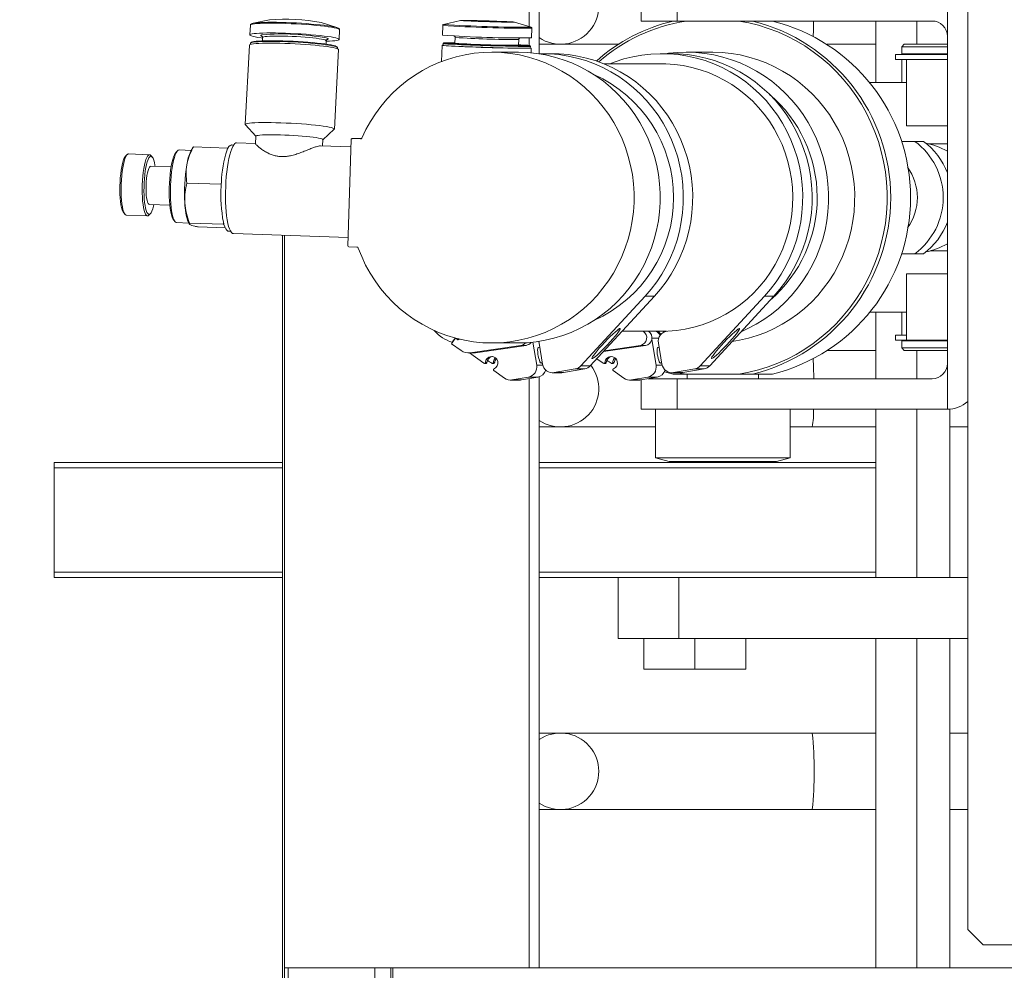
# Model space of a CAD drawing. Header units: millimetres. Extents: x 50 to 2915, y 50 to 2050.
# Tile 10 of 48: x 343 to 536, y 1425 to 1611. Entities that reach past the tile are written whole.
import ezdxf

# ---------------------------------------------------------------- set-up
doc = ezdxf.new("R2010")
doc.units = ezdxf.units.MM
doc.header["$LTSCALE"] = 10
doc.layers.add('DIM', color=7, linetype='Continuous')
doc.styles.add('SLDTEXTSTYLE1', font='TXT', dxfattribs={"width": 0.605})
doc.dimstyles.new('SLDDIMSTYLE0', dxfattribs={"dimtxt": 25, "dimasz": 25, "dimexe": 0, "dimexo": 0.0625, "dimgap": 6.25, "dimtad": 1, "dimrnd": 1e-09, "dimzin": 12, "dimdsep": 46, "dimtxsty": 'SLDTEXTSTYLE1', "dimsah": 1, "dimcen": 0.09, "dimadec": 0, "dimazin": 3, "dimtfac": 1, "dimtofl": 0, "dimtmove": 0, "dimatfit": 3, "dimfxl": 1, "dimfrac": 2, "dimtolj": 1, "dimtzin": 12, "dimarcsym": 0})

# ---------------------------------------------------------------- blocks, each defined once
blk = doc.blocks.new('_D_3')
at = {"layer": 'DIM'}
for p, q in [((404.79, 1854.42), (269.17, 1854.42)), ((279.17, 1854.42), (279.17, 1298.42)), ((404.79, 1298.42), (269.17, 1298.42))]:
    blk.add_line(p, q, dxfattribs=at)
for points in [[(279.17, 1854.42), (275.33, 1829.42), (283.02, 1829.42)], [(279.17, 1298.42), (283.02, 1323.42), (275.33, 1323.42)]]:
    blk.add_solid(points, dxfattribs=at)
at = {"layer": 'DIM', "insert": (246.94, 1546.82), "char_height": 25, "attachment_point": 1, "rotation": 90, "style": 'SLDTEXTSTYLE1'}
blk.add_mtext('556', dxfattribs=at)

msp = doc.modelspace()

# ---------------------------------------------------------------- linework, layer by layer
at = {"color": 7, "linetype": 'Continuous', "lineweight": 15}
for p, q in [((442.771, 1609.883), (442.771, 1727.421)), ((444.69, 1727.421), (444.69, 1604.562)), ((528.695, 1432.921), (528.695, 1718.921)), ((464.695, 1616.971), (464.695, 1610.971)), ((471.744, 1610.971), (471.744, 1616.971)), ((524.695, 1616.971), (524.695, 1607.971)), ((391.859, 1611.176), (388.67, 1610.535)), ((388.112, 1610.167), (388.014, 1608.253)), ((405.072, 1609.696), (401.965, 1610.659)), ((405.491, 1607.359), (405.589, 1609.272)), ((425.797, 1610.118), (425.737, 1608.197)), ((429.288, 1611.091), (425.965, 1610.313)), ((443.134, 1609.774), (439.866, 1610.759)), ((443.145, 1609.769), (443.134, 1609.774)), ((443.228, 1607.648), (443.289, 1609.569)), ((471.744, 1610.971), (464.695, 1610.971)), ((521.695, 1610.971), (471.744, 1610.971)), ((510.695, 1610.971), (510.695, 1598.921)), ((518.695, 1610.971), (518.695, 1606.421)), ((390.346, 1608), (390.289, 1608.022)), ((390.492, 1607.752), (390.457, 1607.079)), ((403.252, 1607.377), (403.162, 1607.349)), ((428.224, 1607.744), (428.189, 1606.619)), ((440.683, 1606.227), (440.718, 1607.352)), ((442.771, 1606.178), (442.771, 1607.621)), ((524.695, 1543.871), (524.695, 1607.971)), ((387.912, 1606.262), (387.116, 1590.692)), ((388.13, 1606.609), (388.12, 1606.4)), ((388.308, 1606.794), (388.16, 1606.662)), ((402.941, 1606.44), (402.976, 1607.113)), ((404.593, 1589.798), (405.389, 1605.368)), ((405.184, 1605.791), (405.05, 1605.938)), ((405.197, 1605.526), (405.208, 1605.735)), ((425.674, 1606.198), (425.575, 1603.038)), ((425.886, 1606.55), (425.874, 1606.192)), ((426.032, 1606.689), (425.887, 1606.552)), ((442.976, 1606.016), (442.839, 1606.161)), ((442.966, 1605.655), (442.977, 1606.014)), ((443.137, 1604.746), (443.166, 1605.649)), ((445.401, 1606.421), (445.444, 1606.421)), ((445.444, 1606.421), (448.89, 1606.421)), ((448.89, 1606.421), (460.249, 1606.421)), ((501.14, 1606.421), (510.695, 1606.421)), ((516.261, 1606.421), (515.761, 1605.921)), ((515.761, 1605.921), (515.761, 1604.521)), ((524.695, 1605.921), (515.761, 1605.921)), ((524.695, 1606.421), (516.261, 1606.421)), ((440.533, 1604.871), (435.416, 1604.871)), ((447.202, 1604.571), (445.36, 1604.571)), ((470.597, 1604.571), (468.755, 1604.571)), ((478.648, 1604.871), (473.53, 1604.871)), ((514.511, 1604.421), (514.511, 1603.421)), ((524.695, 1604.421), (514.511, 1604.421)), ((516.695, 1603.421), (514.511, 1603.421)), ((524.695, 1604.521), (515.761, 1604.521)), ((515.761, 1603.421), (515.761, 1598.921)), ((524.695, 1603.421), (516.695, 1603.421)), ((516.695, 1603.421), (516.695, 1590.421)), ((516.861, 1604.521), (516.861, 1604.421)), ((468.755, 1602.571), (457.412, 1602.571)), ((516.695, 1598.921), (509.477, 1598.921)), ((387.141, 1590.635), (389.188, 1588.382)), ((516.695, 1590.421), (524.695, 1590.421)), ((389.189, 1588.402), (389.114, 1586.931)), ((402.296, 1587.711), (404.562, 1589.744)), ((376.892, 1586.248), (376.455, 1585.483)), ((376.936, 1586.302), (376.899, 1586.246)), ((376.936, 1586.302), (383.618, 1586.072)), ((383.556, 1585.723), (383.618, 1586.072)), ((383.618, 1586.072), (383.704, 1586.034)), ((384.808, 1586.659), (384.398, 1586.673)), ((389.115, 1586.956), (385.391, 1587.084)), ((407.832, 1586.311), (401.883, 1586.516)), ((402.234, 1586.504), (402.297, 1587.732)), ((407.878, 1587.725), (407.192, 1566.937)), ((409.867, 1587.919), (408.074, 1587.919)), ((409.687, 1587.863), (408.081, 1587.919)), ((518.321, 1587.371), (515.678, 1587.371)), ((520.011, 1587.371), (518.321, 1587.371)), ((520.977, 1586.921), (524.695, 1586.921)), ((524.695, 1586.871), (521.175, 1586.871)), ((363.958, 1584.789), (363.668, 1584.505)), ((368.358, 1584.77), (364.219, 1584.912)), ((368.88, 1584.326), (368.609, 1584.628)), ((373.848, 1585.549), (373.558, 1585.265)), ((376.53, 1585.614), (374.158, 1585.696)), ((372.583, 1582.373), (368.574, 1582.511)), ((375.684, 1579.218), (382.366, 1578.987)), ((382.366, 1578.987), (382.428, 1579.336)), ((382.39, 1578.601), (382.366, 1578.987)), ((368.315, 1575.015), (372.324, 1574.877)), ((363.284, 1573.364), (363.554, 1573.061)), ((363.806, 1572.919), (367.944, 1572.777)), ((368.205, 1572.9), (368.496, 1573.184)), ((373.098, 1571.925), (373.368, 1571.622)), ((373.667, 1571.454), (376.039, 1571.372)), ((375.974, 1571.508), (376.122, 1571.2)), ((376.172, 1571.369), (382.854, 1571.139)), ((377.913, 1570.605), (383.183, 1570.424)), ((382.854, 1571.139), (382.83, 1571.526)), ((382.94, 1571.101), (382.854, 1571.139)), ((383.815, 1569.773), (384.225, 1569.759)), ((384.778, 1569.295), (407.244, 1568.521)), ((394.413, 1318.421), (394.413, 1568.963)), ((394.809, 1425.421), (394.809, 1568.949)), ((408.988, 1566.675), (407.381, 1566.731)), ((515.678, 1565.371), (518.321, 1565.371)), ((518.321, 1565.371), (520.011, 1565.371)), ((524.695, 1565.921), (521.361, 1565.921)), ((524.695, 1561.421), (516.695, 1561.421)), ((516.695, 1561.421), (516.695, 1548.421)), ((465.457, 1557.04), (452.886, 1543.398)), ((467.299, 1557.04), (454.728, 1543.398)), ((467.299, 1557.04), (465.457, 1557.04)), ((488.852, 1557.04), (476.281, 1543.398)), ((490.694, 1557.04), (478.123, 1543.398)), ((490.694, 1557.04), (488.852, 1557.04)), ((516.695, 1553.921), (509.557, 1553.921)), ((510.695, 1553.921), (510.695, 1540.871)), ((515.761, 1553.921), (515.761, 1549.421)), ((460.969, 1550.171), (469.673, 1550.171)), ((514.511, 1549.421), (514.511, 1548.421)), ((516.695, 1549.421), (514.511, 1549.421)), ((427.531, 1547.726), (428.181, 1548.665)), ((429.412, 1546.367), (427.531, 1547.726)), ((427.67, 1548.014), (428.236, 1548.831)), ((427.67, 1548.014), (427.73, 1548.014)), ((428.541, 1548.75), (428.341, 1548.75)), ((428.454, 1548.713), (428.714, 1548.525)), ((428.987, 1548.573), (429.025, 1548.628)), ((435.416, 1547.871), (440.533, 1547.871)), ((443.461, 1548.028), (444.221, 1543.501)), ((444.681, 1547.862), (444.653, 1548.183)), ((445.378, 1543.704), (444.681, 1547.862)), ((466.773, 1548.524), (467.616, 1543.501)), ((468.773, 1543.704), (468.076, 1547.862)), ((516.695, 1548.421), (514.511, 1548.421)), ((515.761, 1548.321), (515.761, 1546.921)), ((515.761, 1548.321), (524.695, 1548.321)), ((516.695, 1548.421), (524.695, 1548.421)), ((516.861, 1548.421), (516.861, 1548.321)), ((430.825, 1545.908), (431.849, 1545.908)), ((433.869, 1543.886), (431.071, 1545.908)), ((441.141, 1547.405), (431.176, 1545.934)), ((432.199, 1545.934), (431.176, 1545.934)), ((442.164, 1547.405), (432.199, 1545.934)), ((442.164, 1547.405), (441.141, 1547.405)), ((444.826, 1546.998), (444.475, 1546.937)), ((465.559, 1547.405), (457.296, 1546.185)), ((464.536, 1547.405), (457.457, 1546.36)), ((465.559, 1547.405), (464.536, 1547.405)), ((468.221, 1546.998), (467.87, 1546.937)), ((510.695, 1546.421), (501.295, 1546.421)), ((515.761, 1546.921), (516.261, 1546.421)), ((515.761, 1546.921), (524.695, 1546.921)), ((516.261, 1546.421), (524.695, 1546.421)), ((518.695, 1546.421), (518.695, 1540.871)), ((433.982, 1543.849), (434.269, 1543.849)), ((434.467, 1544.04), (434.178, 1544.04)), ((435.537, 1543.849), (435.824, 1543.849)), ((436.02, 1544.04), (435.731, 1544.04)), ((444.992, 1543.982), (445.322, 1544.039)), ((457.264, 1543.886), (456.011, 1544.791)), ((457.377, 1543.849), (457.664, 1543.849)), ((457.862, 1544.04), (457.573, 1544.04)), ((458.932, 1543.849), (459.219, 1543.849)), ((459.415, 1544.04), (459.126, 1544.04)), ((468.387, 1543.982), (468.717, 1544.039)), ((524.695, 1543.871), (524.695, 1534.871)), ((437.914, 1540.962), (435.817, 1542.478)), ((447.308, 1542.042), (449.15, 1542.042)), ((451.791, 1542.798), (447.639, 1542.071)), ((449.481, 1542.071), (447.639, 1542.071)), ((449.481, 1542.071), (449.15, 1542.042)), ((453.633, 1542.798), (449.481, 1542.071)), ((453.633, 1542.798), (451.791, 1542.798)), ((454.728, 1543.398), (452.886, 1543.398)), ((461.309, 1540.962), (459.212, 1542.478)), ((470.975, 1541.771), (469.255, 1542.222)), ((470.703, 1542.042), (472.545, 1542.042)), ((473.483, 1541.771), (470.975, 1541.771)), ((475.186, 1542.798), (471.034, 1542.071)), ((472.876, 1542.071), (471.034, 1542.071)), ((473.483, 1541.771), (471.969, 1542.042)), ((472.876, 1542.071), (472.545, 1542.042)), ((477.028, 1542.798), (472.876, 1542.071)), ((483.812, 1541.771), (473.483, 1541.771)), ((473.695, 1541.771), (473.695, 1540.871)), ((477.028, 1542.798), (475.186, 1542.798)), ((478.123, 1543.398), (476.281, 1543.398)), ((490.414, 1541.771), (486.525, 1541.771)), ((487.695, 1540.871), (487.695, 1541.771)), ((439.045, 1540.595), (440.887, 1540.595)), ((442.622, 1541.192), (439.376, 1540.624)), ((441.218, 1540.624), (439.376, 1540.624)), ((444.464, 1541.192), (441.218, 1540.624)), ((444.464, 1541.192), (442.622, 1541.192)), ((442.771, 1425.421), (442.771, 1540.896)), ((444.69, 1541.246), (444.69, 1425.421)), ((462.44, 1540.595), (464.282, 1540.595)), ((466.017, 1541.192), (462.771, 1540.624)), ((464.613, 1540.624), (462.771, 1540.624)), ((467.859, 1541.192), (464.613, 1540.624)), ((464.695, 1540.638), (464.695, 1534.871)), ((467.859, 1541.192), (466.017, 1541.192)), ((466.021, 1540.871), (471.744, 1540.871)), ((471.744, 1534.871), (471.744, 1540.871)), ((471.744, 1540.871), (521.695, 1540.871)), ((471.744, 1534.871), (464.695, 1534.871)), ((467.495, 1534.871), (467.495, 1525.344)), ((524.695, 1534.871), (471.744, 1534.871)), ((493.895, 1525.344), (493.895, 1534.871)), ((510.695, 1534.871), (510.695, 1501.921)), ((518.695, 1534.871), (518.695, 1501.921)), ((525.195, 1534.891), (525.195, 1501.921)), ((445.401, 1531.421), (445.444, 1531.421)), ((445.444, 1531.421), (448.89, 1531.421)), ((448.89, 1531.421), (467.495, 1531.421)), ((493.895, 1531.421), (498.222, 1531.421)), ((498.222, 1531.421), (510.695, 1531.421)), ((525.195, 1531.421), (528.695, 1531.421)), ((349.695, 1523.421), (349.695, 1524.421)), ((349.695, 1524.421), (394.413, 1524.421)), ((444.69, 1524.421), (510.695, 1524.421)), ((467.495, 1525.344), (470.195, 1524.621)), ((467.495, 1525.344), (493.895, 1525.344)), ((470.195, 1524.621), (491.195, 1524.621)), ((491.195, 1524.621), (493.895, 1525.344)), ((349.695, 1502.921), (349.695, 1523.421)), ((349.695, 1501.921), (349.695, 1502.921)), ((394.413, 1501.921), (349.695, 1501.921)), ((460.195, 1501.921), (444.69, 1501.921)), ((460.195, 1501.921), (460.195, 1489.921)), ((472.051, 1501.921), (460.195, 1501.921)), ((472.051, 1489.921), (472.051, 1501.921)), ((472.051, 1501.921), (528.695, 1501.921)), ((472.051, 1489.921), (460.195, 1489.921)), ((465.195, 1489.921), (465.195, 1483.921)), ((528.695, 1489.921), (472.051, 1489.921)), ((475.195, 1489.921), (475.195, 1483.921)), ((475.195, 1483.921), (475.195, 1489.921)), ((485.195, 1483.921), (485.195, 1489.921)), ((510.695, 1489.921), (510.695, 1425.421)), ((518.695, 1489.921), (518.695, 1425.421)), ((525.195, 1489.921), (525.195, 1425.421)), ((465.195, 1483.921), (474.938, 1483.921)), ((474.938, 1483.921), (475.195, 1483.921)), ((475.195, 1483.921), (484.938, 1483.921)), ((484.938, 1483.921), (485.195, 1483.921)), ((445.444, 1471.421), (445.401, 1471.421)), ((448.89, 1471.421), (445.444, 1471.421)), ((498.222, 1471.421), (448.89, 1471.421)), ((510.695, 1471.421), (498.222, 1471.421)), ((528.695, 1471.421), (525.195, 1471.421)), ((445.401, 1456.421), (445.444, 1456.421)), ((445.444, 1456.421), (448.89, 1456.421)), ((448.89, 1456.421), (498.222, 1456.421)), ((498.222, 1456.421), (510.695, 1456.421)), ((525.195, 1456.421), (528.695, 1456.421)), ((531.695, 1429.921), (528.695, 1432.921)), ((605.695, 1429.921), (531.695, 1429.921)), ((394.808, 1425.421), (394.808, 1409.421)), ((394.808, 1425.421), (395.521, 1425.421)), ((395.521, 1425.421), (395.521, 1409.421)), ((395.521, 1425.421), (412.508, 1425.421)), ((412.508, 1409.421), (412.508, 1425.421)), ((412.508, 1425.421), (415.625, 1425.421)), ((415.625, 1425.421), (415.625, 1409.421)), ((415.625, 1425.421), (416.022, 1425.421)), ((416.022, 1425.421), (416.022, 1409.421)), ((581.493, 1425.421), (416.022, 1425.421))]:
    msp.add_line(p, q, dxfattribs=at)
at = {"color": 8, "linetype": 'Continuous', "lineweight": 15}
for p, q in [((425.954, 1610.309), (425.954, 1610.303)), ((408.081, 1587.919), (409.867, 1587.919)), ((409.687, 1587.863), (409.707, 1587.863)), ((428.684, 1548.713), (428.454, 1548.713)), ((428.94, 1548.525), (428.714, 1548.525)), ((468.138, 1548.8), (466.815, 1548.8)), ((445.423, 1543.501), (444.221, 1543.501)), ((468.818, 1543.501), (467.616, 1543.501)), ((394.413, 1523.421), (349.695, 1523.421)), ((510.695, 1523.421), (444.69, 1523.421)), ((349.695, 1502.921), (394.413, 1502.921)), ((444.69, 1502.921), (510.695, 1502.921))]:
    msp.add_line(p, q, dxfattribs=at)
at = {"color": 8, "linetype": 'Continuous', "lineweight": 15, "flags": 128}
for points in [[(388.112, 1610.167), (388.146, 1610.223), (388.294, 1610.296), (388.558, 1610.361), (388.934, 1610.417), (389.418, 1610.464), (390.001, 1610.5), (390.678, 1610.526), (391.437, 1610.542), (392.27, 1610.546), (393.165, 1610.539), (394.11, 1610.52), (395.092, 1610.491), (396.098, 1610.452), (397.114, 1610.402), (398.126, 1610.344), (399.121, 1610.277), (400.085, 1610.202), (401.006, 1610.121), (401.87, 1610.035), (402.667, 1609.944), (403.384, 1609.85), (404.014, 1609.754), (404.547, 1609.658), (404.975, 1609.563), (405.294, 1609.47), (405.498, 1609.38), (405.586, 1609.295), (405.589, 1609.272)], [(443.138, 1609.761), (443.142, 1609.763), (443.145, 1609.769)], [(390.289, 1608.022), (390.231, 1608.049), (390.141, 1608.123), (390.168, 1608.192), (390.313, 1608.255), (390.453, 1608.287)], [(390.492, 1607.751), (390.552, 1607.816), (390.727, 1607.873), (391.014, 1607.923), (391.408, 1607.963), (391.901, 1607.993), (392.484, 1608.013), (393.146, 1608.022), (393.875, 1608.02), (394.657, 1608.007), (395.478, 1607.984), (396.322, 1607.95), (397.174, 1607.907), (398.017, 1607.854), (398.837, 1607.794), (399.618, 1607.727), (400.345, 1607.655), (401.004, 1607.578), (401.584, 1607.499), (402.074, 1607.419), (402.464, 1607.338), (402.748, 1607.26), (402.919, 1607.185), (402.976, 1607.114), (402.976, 1607.114)], [(402.956, 1607.674), (403.186, 1607.602), (403.335, 1607.525), (403.366, 1607.453), (403.279, 1607.387), (403.252, 1607.377)], [(444.69, 1606.459), (445.273, 1606.422), (445.444, 1606.421)], [(444.69, 1531.459), (445.273, 1531.422), (445.444, 1531.421)], [(445.444, 1471.421), (445.273, 1471.419), (444.69, 1471.383)], [(444.69, 1456.459), (445.273, 1456.422), (445.444, 1456.421)]]:
    msp.add_lwpolyline(points, dxfattribs=at)
at = {"color": 7, "linetype": 'Continuous', "lineweight": 15, "flags": 128}
for points in [[(388.297, 1610.402), (388.303, 1610.407), (388.449, 1610.479), (388.709, 1610.542), (389.078, 1610.598), (389.553, 1610.643), (390.127, 1610.679), (390.792, 1610.705), (391.539, 1610.72), (392.358, 1610.724), (393.238, 1610.717), (394.166, 1610.699), (395.132, 1610.671), (396.12, 1610.632), (397.119, 1610.583), (398.114, 1610.526), (399.092, 1610.46), (400.04, 1610.386), (400.945, 1610.307), (401.795, 1610.222), (402.578, 1610.132), (403.284, 1610.04), (403.902, 1609.946), (404.426, 1609.852), (404.847, 1609.758), (405.161, 1609.666), (405.362, 1609.578), (405.397, 1609.554)], [(425.965, 1610.313), (425.956, 1610.31), (425.954, 1610.309)], [(435.663, 1610.963), (434.878, 1610.989), (434.087, 1611.014), (433.306, 1611.036), (432.554, 1611.056), (431.847, 1611.073), (431.2, 1611.087), (430.63, 1611.097), (430.147, 1611.102), (429.764, 1611.104), (429.488, 1611.102), (429.325, 1611.096), (429.28, 1611.085), (429.354, 1611.071), (429.544, 1611.054), (429.846, 1611.034), (430.254, 1611.011), (430.759, 1610.986), (431.349, 1610.96), (432.011, 1610.933), (432.73, 1610.905), (433.491, 1610.878), (434.275, 1610.852), (435.067, 1610.827), (435.848, 1610.805), (436.6, 1610.785), (437.307, 1610.768), (437.953, 1610.754), (438.524, 1610.745), (439.006, 1610.739), (439.39, 1610.737), (439.666, 1610.739), (439.828, 1610.746), (439.873, 1610.756), (439.8, 1610.77), (439.61, 1610.787), (439.308, 1610.807), (438.9, 1610.83), (438.395, 1610.855), (437.805, 1610.881), (437.143, 1610.909), (436.424, 1610.936), (435.663, 1610.963)], [(483.812, 1610.971), (485.765, 1610.607), (487.693, 1610.128), (489.592, 1609.537), (491.453, 1608.834), (493.272, 1608.022), (495.041, 1607.103), (496.755, 1606.082), (498.409, 1604.961), (499.996, 1603.744), (501.512, 1602.435), (502.951, 1601.039), (504.308, 1599.56), (505.58, 1598.003), (506.761, 1596.373), (507.847, 1594.677), (508.836, 1592.919), (509.723, 1591.105), (510.506, 1589.242), (511.182, 1587.336), (511.749, 1585.393), (512.205, 1583.419), (512.548, 1581.422), (512.777, 1579.408), (512.892, 1577.384), (512.892, 1575.357), (512.777, 1573.333), (512.548, 1571.319), (512.205, 1569.322), (511.749, 1567.348), (511.182, 1565.405), (510.506, 1563.499), (509.723, 1561.636), (508.836, 1559.822), (507.847, 1558.064), (506.761, 1556.368), (505.58, 1554.738), (504.308, 1553.181), (502.951, 1551.702), (501.512, 1550.306), (499.996, 1548.997), (498.409, 1547.78), (496.755, 1546.659), (495.041, 1545.638), (493.272, 1544.719), (491.453, 1543.907), (489.592, 1543.204), (487.693, 1542.613), (485.765, 1542.134), (483.812, 1541.771)], [(390.486, 1607.639), (390.219, 1607.675), (389.59, 1607.771), (389.057, 1607.867), (388.628, 1607.962), (388.31, 1608.056), (388.105, 1608.145), (388.018, 1608.23), (388.048, 1608.31), (388.196, 1608.383), (388.46, 1608.447), (388.837, 1608.503), (389.32, 1608.55), (389.903, 1608.587), (390.58, 1608.613), (391.34, 1608.628), (392.173, 1608.632), (393.068, 1608.625), (394.012, 1608.607), (394.994, 1608.578), (396, 1608.538), (397.016, 1608.489), (398.028, 1608.43), (399.023, 1608.363), (399.987, 1608.289), (400.908, 1608.208), (401.772, 1608.121), (402.569, 1608.03), (403.287, 1607.936), (403.916, 1607.841), (404.449, 1607.745), (404.877, 1607.649), (405.196, 1607.556), (405.4, 1607.467), (405.488, 1607.381), (405.457, 1607.302), (405.309, 1607.229), (405.045, 1607.165), (404.669, 1607.108), (404.186, 1607.062), (403.602, 1607.025), (402.97, 1607)], [(387.912, 1606.262), (387.946, 1606.319), (388.095, 1606.391), (388.359, 1606.456), (388.735, 1606.512), (389.218, 1606.559), (389.802, 1606.596), (390.478, 1606.622), (391.238, 1606.637), (392.071, 1606.641), (392.966, 1606.634), (393.91, 1606.616), (394.892, 1606.587), (395.898, 1606.547), (396.914, 1606.498), (397.926, 1606.439), (398.921, 1606.372), (399.885, 1606.298), (400.806, 1606.217), (401.67, 1606.13), (402.467, 1606.039), (403.185, 1605.945), (403.814, 1605.85), (404.347, 1605.754), (404.775, 1605.658), (405.094, 1605.565), (405.299, 1605.476), (405.386, 1605.39), (405.389, 1605.368)], [(388.13, 1606.609), (388.13, 1606.609), (388.195, 1606.686), (388.379, 1606.756), (388.679, 1606.818), (389.091, 1606.871), (389.61, 1606.914), (390.228, 1606.946), (390.936, 1606.968), (391.725, 1606.978), (392.583, 1606.977), (393.498, 1606.965), (394.458, 1606.942), (395.449, 1606.908), (396.457, 1606.863), (397.468, 1606.809), (398.468, 1606.746), (399.443, 1606.675), (400.379, 1606.596), (401.262, 1606.512), (402.081, 1606.423), (402.825, 1606.331), (403.481, 1606.236), (404.042, 1606.14), (404.5, 1606.045), (404.848, 1605.952), (405.081, 1605.861), (405.195, 1605.775), (405.208, 1605.735)], [(388.308, 1606.794), (388.343, 1606.819), (388.523, 1606.888), (388.818, 1606.948), (389.224, 1607), (389.734, 1607.042), (390.342, 1607.074), (391.038, 1607.095), (391.814, 1607.106), (392.658, 1607.105), (393.558, 1607.093), (394.502, 1607.07), (395.477, 1607.036), (396.468, 1606.993), (397.462, 1606.939), (398.446, 1606.877), (399.404, 1606.807), (400.325, 1606.73), (401.194, 1606.647), (401.999, 1606.56), (402.73, 1606.469), (403.376, 1606.376), (403.928, 1606.282), (404.378, 1606.188), (404.72, 1606.096), (404.949, 1606.007), (405.05, 1605.938)], [(425.875, 1606.219), (425.77, 1606.214), (425.679, 1606.202), (425.705, 1606.186), (425.85, 1606.167), (426.11, 1606.144), (426.483, 1606.118), (426.963, 1606.09), (427.544, 1606.059), (428.218, 1606.027), (428.976, 1605.993), (429.807, 1605.959), (430.701, 1605.923), (431.645, 1605.888), (432.627, 1605.853), (433.633, 1605.82), (434.649, 1605.787), (435.663, 1605.757), (436.659, 1605.728), (437.625, 1605.703), (438.548, 1605.68), (439.416, 1605.661), (440.215, 1605.645), (440.936, 1605.633), (441.57, 1605.625), (442.106, 1605.621), (442.538, 1605.621), (442.861, 1605.625), (443.07, 1605.633), (443.161, 1605.645), (443.135, 1605.661), (442.99, 1605.681), (442.967, 1605.683)], [(425.887, 1606.552), (425.886, 1606.55), (425.946, 1606.533), (426.127, 1606.513), (426.423, 1606.489), (426.832, 1606.463), (427.348, 1606.434), (427.963, 1606.402), (428.669, 1606.369), (429.456, 1606.335), (430.313, 1606.301), (431.227, 1606.265), (432.187, 1606.231), (433.178, 1606.196), (434.186, 1606.163), (435.198, 1606.132), (436.199, 1606.103), (437.176, 1606.076), (438.114, 1606.053), (439, 1606.032), (439.822, 1606.015), (440.569, 1606.002), (441.229, 1605.992), (441.794, 1605.987), (442.255, 1605.986), (442.607, 1605.989), (442.844, 1605.996), (442.963, 1606.007), (442.976, 1606.016)], [(428.191, 1606.702), (428.064, 1606.704), (427.461, 1606.711), (426.955, 1606.715), (426.555, 1606.714), (426.265, 1606.709), (426.089, 1606.7), (426.031, 1606.687), (426.091, 1606.67), (426.268, 1606.65), (426.56, 1606.627), (426.962, 1606.601), (427.469, 1606.572), (428.074, 1606.542), (428.769, 1606.509), (429.543, 1606.476), (430.385, 1606.442), (431.284, 1606.407), (432.228, 1606.373), (433.203, 1606.339), (434.195, 1606.307), (435.19, 1606.276), (436.175, 1606.247), (437.135, 1606.221), (438.057, 1606.198), (438.929, 1606.177), (439.737, 1606.161), (440.472, 1606.148), (441.121, 1606.138), (441.676, 1606.133), (442.13, 1606.132), (442.476, 1606.135), (442.709, 1606.142), (442.826, 1606.153), (442.825, 1606.168), (442.706, 1606.186), (442.471, 1606.208), (442.124, 1606.232), (441.668, 1606.26), (441.111, 1606.289), (440.685, 1606.31)], [(444.69, 1606.454), (444.776, 1606.447), (445.401, 1606.421)], [(409.965, 1588.04), (410.748, 1589.68), (411.632, 1591.265), (412.614, 1592.79), (413.689, 1594.247), (414.853, 1595.63), (416.102, 1596.935), (417.429, 1598.156), (418.831, 1599.287), (420.3, 1600.324), (421.832, 1601.263), (423.419, 1602.1), (425.055, 1602.832), (426.733, 1603.455), (428.448, 1603.967), (430.19, 1604.366), (431.955, 1604.65), (433.733, 1604.819), (435.518, 1604.87), (437.303, 1604.805), (439.08, 1604.624), (440.842, 1604.326), (442.582, 1603.914), (444.293, 1603.389), (445.967, 1602.753), (447.598, 1602.01), (449.179, 1601.161), (450.703, 1600.21), (452.165, 1599.162), (453.558, 1598.02), (454.877, 1596.79), (456.116, 1595.476), (457.27, 1594.083), (458.335, 1592.618), (459.306, 1591.086), (460.178, 1589.495), (460.95, 1587.849), (461.616, 1586.156), (462.176, 1584.423), (462.625, 1582.657), (462.963, 1580.866), (463.188, 1579.055), (463.299, 1577.234), (463.296, 1575.41), (463.179, 1573.589), (462.948, 1571.78), (462.604, 1569.989), (462.149, 1568.225), (461.584, 1566.494), (460.911, 1564.803), (460.135, 1563.16), (459.256, 1561.571), (458.281, 1560.043), (457.211, 1558.582), (456.052, 1557.194), (454.809, 1555.884), (453.486, 1554.658), (452.089, 1553.521), (450.624, 1552.478), (449.096, 1551.533), (447.512, 1550.689), (445.879, 1549.951), (444.203, 1549.321), (442.49, 1548.802), (440.749, 1548.396), (438.986, 1548.105), (437.208, 1547.929), (435.423, 1547.871), (433.638, 1547.928), (431.86, 1548.103), (430.097, 1548.393), (428.356, 1548.798), (426.643, 1549.316), (424.966, 1549.945), (423.333, 1550.683), (421.749, 1551.525), (420.22, 1552.47), (418.755, 1553.512), (417.357, 1554.648), (416.033, 1555.873), (414.789, 1557.182), (413.63, 1558.57), (412.559, 1560.031), (411.583, 1561.558), (410.704, 1563.147), (409.926, 1564.789), (409.253, 1566.48)], [(440.533, 1604.871), (440.636, 1604.87), (442.421, 1604.805), (444.198, 1604.624), (445.96, 1604.326), (447.7, 1603.914), (449.41, 1603.389), (451.084, 1602.753), (452.715, 1602.01), (454.296, 1601.161), (455.821, 1600.21), (457.282, 1599.162), (458.676, 1598.02), (459.994, 1596.79), (461.234, 1595.476), (462.388, 1594.083), (463.452, 1592.618), (464.423, 1591.086), (465.296, 1589.495), (466.067, 1587.849), (466.734, 1586.156), (467.293, 1584.423), (467.743, 1582.657), (468.081, 1580.866), (468.306, 1579.055), (468.417, 1577.234), (468.414, 1575.41), (468.296, 1573.589), (468.065, 1571.78), (467.721, 1569.989), (467.266, 1568.225), (466.701, 1566.494), (466.029, 1564.803), (465.252, 1563.16), (464.374, 1561.571), (463.398, 1560.043), (462.329, 1558.582), (461.17, 1557.194), (459.926, 1555.884), (458.603, 1554.658), (457.206, 1553.521), (455.741, 1552.478), (454.213, 1551.533), (452.63, 1550.689), (450.996, 1549.951), (449.32, 1549.321), (447.608, 1548.802), (445.867, 1548.396), (444.103, 1548.105), (442.326, 1547.929), (440.541, 1547.871), (440.533, 1547.871)], [(444.635, 1604.561), (445.01, 1604.568), (446.803, 1604.532), (448.589, 1604.377), (450.362, 1604.104), (452.114, 1603.713), (453.837, 1603.208), (455.524, 1602.589), (457.169, 1601.859), (458.764, 1601.022), (460.302, 1600.081), (461.777, 1599.04), (463.183, 1597.904), (464.514, 1596.676), (465.764, 1595.363), (466.928, 1593.97), (468, 1592.502), (468.978, 1590.967), (469.855, 1589.369), (470.63, 1587.717), (471.297, 1586.017), (471.856, 1584.277), (472.302, 1582.503), (472.635, 1580.703), (472.853, 1578.885), (472.955, 1577.056), (472.94, 1575.224), (472.809, 1573.398), (472.562, 1571.583), (472.201, 1569.789), (471.726, 1568.023), (471.14, 1566.292), (470.445, 1564.603), (469.644, 1562.964), (468.741, 1561.382), (467.739, 1559.863), (466.643, 1558.414), (465.457, 1557.04)], [(447.202, 1604.571), (448.645, 1604.532), (450.431, 1604.377), (452.204, 1604.104), (453.956, 1603.713), (455.679, 1603.208), (457.367, 1602.589), (459.011, 1601.859), (460.606, 1601.022), (462.144, 1600.081), (463.619, 1599.04), (465.025, 1597.904), (466.356, 1596.676), (467.606, 1595.363), (468.77, 1593.97), (469.843, 1592.502), (470.82, 1590.967), (471.698, 1589.369), (472.472, 1587.717), (473.14, 1586.017), (473.698, 1584.277), (474.145, 1582.503), (474.477, 1580.703), (474.695, 1578.885), (474.797, 1577.056), (474.782, 1575.224), (474.651, 1573.398), (474.404, 1571.583), (474.043, 1569.789), (473.568, 1568.023), (472.982, 1566.292), (472.287, 1564.603), (471.486, 1562.964), (470.583, 1561.382), (469.582, 1559.863), (468.485, 1558.414), (467.299, 1557.04)], [(458.545, 1602.571), (459.615, 1602.98), (461.325, 1603.53), (463.066, 1603.965), (464.832, 1604.284), (466.614, 1604.486), (468.405, 1604.568), (470.198, 1604.532), (471.984, 1604.377), (473.757, 1604.104), (475.509, 1603.713), (477.232, 1603.208), (478.919, 1602.589), (480.564, 1601.859), (482.159, 1601.022), (483.697, 1600.081), (485.172, 1599.04), (486.578, 1597.904), (487.909, 1596.676), (489.159, 1595.363), (490.323, 1593.97), (491.395, 1592.502), (492.373, 1590.967), (493.25, 1589.369), (494.025, 1587.717), (494.692, 1586.017), (495.251, 1584.277), (495.697, 1582.503), (496.03, 1580.703), (496.248, 1578.885), (496.35, 1577.056), (496.335, 1575.224), (496.204, 1573.398), (495.957, 1571.583), (495.595, 1569.789), (495.121, 1568.023), (494.535, 1566.292), (493.84, 1564.603), (493.039, 1562.964), (492.136, 1561.382), (491.134, 1559.863), (490.038, 1558.414), (488.852, 1557.04)], [(469.493, 1604.571), (470.069, 1604.65), (471.848, 1604.819), (473.633, 1604.87), (475.418, 1604.805), (477.195, 1604.624), (478.957, 1604.326), (480.697, 1603.914), (482.407, 1603.389), (484.082, 1602.753), (485.712, 1602.01), (487.293, 1601.161), (488.818, 1600.21), (490.28, 1599.162), (491.673, 1598.02), (492.992, 1596.79), (494.231, 1595.476), (495.385, 1594.083), (496.45, 1592.618), (497.42, 1591.086), (498.293, 1589.495), (499.064, 1587.849), (499.731, 1586.156), (500.29, 1584.423), (500.74, 1582.657), (501.078, 1580.866), (501.303, 1579.055), (501.414, 1577.234), (501.411, 1575.41), (501.294, 1573.589), (501.063, 1571.78), (500.719, 1569.989), (500.263, 1568.225), (499.698, 1566.494), (499.026, 1564.803), (498.249, 1563.16), (497.371, 1561.571), (496.395, 1560.043), (495.326, 1558.582), (494.167, 1557.194), (492.924, 1555.884), (491.601, 1554.658), (490.204, 1553.521), (488.738, 1552.478), (487.211, 1551.533), (485.627, 1550.689), (484.268, 1550.066)], [(470.597, 1604.571), (472.04, 1604.532), (473.826, 1604.377), (475.599, 1604.104), (477.351, 1603.713), (479.074, 1603.208), (480.762, 1602.589), (482.406, 1601.859), (484.001, 1601.022), (485.539, 1600.081), (487.014, 1599.04), (488.42, 1597.904), (489.751, 1596.676), (491.001, 1595.363), (492.165, 1593.97), (493.238, 1592.502), (494.215, 1590.967), (495.093, 1589.369), (495.867, 1587.717), (496.535, 1586.017), (497.093, 1584.277), (497.539, 1582.503), (497.872, 1580.703), (498.09, 1578.885), (498.192, 1577.056), (498.177, 1575.224), (498.046, 1573.398), (497.799, 1571.583), (497.438, 1569.789), (496.963, 1568.023), (496.377, 1566.292), (495.682, 1564.603), (494.881, 1562.964), (493.978, 1561.382), (492.977, 1559.863), (491.88, 1558.414), (490.694, 1557.04)], [(482.495, 1548.143), (483.981, 1548.396), (485.722, 1548.802), (487.435, 1549.321), (489.111, 1549.951), (490.744, 1550.689), (492.328, 1551.533), (493.856, 1552.478), (495.321, 1553.521), (496.718, 1554.658), (498.041, 1555.884), (499.284, 1557.194), (500.443, 1558.582), (501.513, 1560.043), (502.489, 1561.571), (503.367, 1563.16), (504.143, 1564.803), (504.816, 1566.494), (505.381, 1568.225), (505.836, 1569.989), (506.18, 1571.78), (506.411, 1573.589), (506.529, 1575.41), (506.532, 1577.234), (506.42, 1579.055), (506.195, 1580.866), (505.857, 1582.657), (505.408, 1584.423), (504.848, 1586.156), (504.182, 1587.849), (503.411, 1589.495), (502.538, 1591.086), (501.567, 1592.618), (500.502, 1594.083), (499.348, 1595.476), (498.109, 1596.79), (496.79, 1598.02), (495.397, 1599.162), (493.935, 1600.21), (492.411, 1601.161), (490.83, 1602.01), (489.199, 1602.753), (487.525, 1603.389), (485.814, 1603.914), (484.075, 1604.326), (482.312, 1604.624), (480.535, 1604.805), (478.75, 1604.87), (478.648, 1604.871)], [(468.755, 1602.571), (469.526, 1602.559), (471.232, 1602.448), (472.927, 1602.222), (474.603, 1601.88), (476.253, 1601.426), (477.87, 1600.86), (479.446, 1600.185), (480.975, 1599.405), (482.45, 1598.522), (483.863, 1597.541), (485.21, 1596.466), (486.484, 1595.301), (487.679, 1594.053), (488.789, 1592.726), (489.811, 1591.326), (490.74, 1589.86), (491.57, 1588.334), (492.3, 1586.755), (492.924, 1585.13), (493.442, 1583.466), (493.849, 1581.77), (494.146, 1580.051), (494.329, 1578.315), (494.399, 1576.57), (494.355, 1574.825), (494.198, 1573.086), (493.927, 1571.362), (493.545, 1569.66), (493.052, 1567.988), (492.452, 1566.353), (491.746, 1564.763), (490.938, 1563.224), (490.032, 1561.744), (489.031, 1560.329), (487.94, 1558.985), (486.764, 1557.718), (485.508, 1556.534), (484.177, 1555.438), (482.778, 1554.435), (481.317, 1553.529), (479.8, 1552.725), (478.234, 1552.026), (476.626, 1551.435), (474.982, 1550.955), (473.312, 1550.587), (471.62, 1550.335), (469.917, 1550.197)], [(387.141, 1590.635), (387.119, 1590.669), (387.15, 1590.749), (387.298, 1590.821), (387.562, 1590.886), (387.938, 1590.942), (388.421, 1590.989), (389.005, 1591.026), (389.681, 1591.052), (390.441, 1591.067), (391.274, 1591.071), (392.169, 1591.064), (393.114, 1591.046), (394.096, 1591.017), (395.101, 1590.977), (396.117, 1590.928), (397.129, 1590.869), (398.124, 1590.802), (399.089, 1590.728), (400.009, 1590.646), (400.874, 1590.56), (401.67, 1590.469), (402.388, 1590.375), (403.017, 1590.28), (403.55, 1590.184), (403.979, 1590.088), (404.297, 1589.995), (404.502, 1589.905), (404.589, 1589.82), (404.562, 1589.744)], [(389.189, 1588.402), (389.22, 1588.45), (389.364, 1588.511), (389.622, 1588.565), (389.989, 1588.61), (390.458, 1588.645), (391.022, 1588.67), (391.67, 1588.684), (392.391, 1588.686), (393.172, 1588.678), (393.998, 1588.659), (394.856, 1588.63), (395.729, 1588.59), (396.603, 1588.541), (397.461, 1588.484), (398.289, 1588.419), (399.071, 1588.348), (399.794, 1588.272), (400.444, 1588.192), (401.011, 1588.11), (401.484, 1588.027), (401.854, 1587.945), (402.115, 1587.865), (402.262, 1587.789), (402.297, 1587.732)], [(384.778, 1569.295), (384.58, 1569.356), (384.381, 1569.531), (384.192, 1569.82), (384.013, 1570.218), (383.849, 1570.72), (383.701, 1571.319), (383.571, 1572.008), (383.46, 1572.777), (383.371, 1573.617), (383.304, 1574.516), (383.261, 1575.464), (383.241, 1576.447), (383.245, 1577.452), (383.273, 1578.468), (383.325, 1579.479), (383.399, 1580.474), (383.496, 1581.439), (383.613, 1582.362), (383.75, 1583.23), (383.904, 1584.033), (384.073, 1584.759), (384.256, 1585.4), (384.449, 1585.947), (384.651, 1586.392), (384.858, 1586.731), (385.068, 1586.958), (385.279, 1587.072), (385.391, 1587.084)], [(383.704, 1586.034), (383.911, 1586.364), (384.121, 1586.577), (384.331, 1586.669), (384.398, 1586.673)], [(363.284, 1573.364), (363.269, 1573.381), (363.118, 1573.623), (362.979, 1573.973), (362.856, 1574.424), (362.75, 1574.967), (362.663, 1575.59), (362.599, 1576.281), (362.557, 1577.026), (362.538, 1577.81), (362.544, 1578.616), (362.574, 1579.429), (362.627, 1580.231), (362.702, 1581.007), (362.798, 1581.741), (362.913, 1582.417), (363.044, 1583.022), (363.189, 1583.544), (363.344, 1583.972), (363.508, 1584.297), (363.668, 1584.505)], [(363.806, 1572.919), (363.749, 1572.928), (363.583, 1573.031), (363.424, 1573.248), (363.278, 1573.576), (363.145, 1574.008), (363.03, 1574.535), (362.933, 1575.147), (362.858, 1575.833), (362.805, 1576.579), (362.775, 1577.37), (362.77, 1578.192), (362.788, 1579.027), (362.831, 1579.861), (362.897, 1580.676), (362.984, 1581.456), (363.092, 1582.187), (363.217, 1582.855), (363.358, 1583.446), (363.511, 1583.949), (363.675, 1584.353), (363.844, 1584.652), (364.018, 1584.84), (364.191, 1584.912), (364.219, 1584.912)], [(368.205, 1572.9), (368.059, 1572.799), (367.888, 1572.785), (367.721, 1572.888), (367.563, 1573.106), (367.416, 1573.433), (367.283, 1573.865), (367.168, 1574.392), (367.071, 1575.005), (366.996, 1575.691), (366.943, 1576.436), (366.913, 1577.228), (366.908, 1578.049), (366.927, 1578.885), (366.969, 1579.718), (367.035, 1580.533), (367.122, 1581.314), (367.23, 1582.045), (367.355, 1582.712), (367.496, 1583.303), (367.649, 1583.806), (367.813, 1584.211), (367.982, 1584.51), (368.156, 1584.697), (368.329, 1584.769), (368.498, 1584.724), (368.609, 1584.628)], [(369.193, 1574.985), (369.12, 1574.667), (368.975, 1574.145), (368.819, 1573.718), (368.656, 1573.393), (368.489, 1573.177), (368.32, 1573.075), (368.154, 1573.089), (367.994, 1573.218), (367.843, 1573.46), (367.704, 1573.81), (367.581, 1574.261), (367.475, 1574.804), (367.388, 1575.427), (367.324, 1576.118), (367.282, 1576.863), (367.263, 1577.647), (367.269, 1578.453), (367.299, 1579.266), (367.352, 1580.068), (367.427, 1580.844), (367.523, 1581.578), (367.638, 1582.254), (367.769, 1582.859), (367.914, 1583.381), (368.069, 1583.809), (368.233, 1584.134), (368.4, 1584.35), (368.569, 1584.452), (368.735, 1584.438), (368.895, 1584.308), (369.046, 1584.066), (369.184, 1583.716), (369.308, 1583.265), (369.414, 1582.722), (369.451, 1582.481)], [(373.098, 1571.925), (373.096, 1571.927), (372.929, 1572.178), (372.773, 1572.538), (372.632, 1573.002), (372.509, 1573.561), (372.404, 1574.206), (372.319, 1574.926), (372.258, 1575.709), (372.219, 1576.541), (372.204, 1577.408), (372.214, 1578.295), (372.248, 1579.187), (372.305, 1580.069), (372.384, 1580.925), (372.485, 1581.741), (372.605, 1582.503), (372.743, 1583.199), (372.895, 1583.815), (373.06, 1584.342), (373.235, 1584.77), (373.416, 1585.093), (373.558, 1585.265)], [(373.667, 1571.454), (373.596, 1571.465), (373.414, 1571.575), (373.24, 1571.799), (373.078, 1572.135), (372.929, 1572.577), (372.796, 1573.117), (372.681, 1573.746), (372.587, 1574.455), (372.515, 1575.232), (372.465, 1576.063), (372.439, 1576.936), (372.438, 1577.836), (372.461, 1578.747), (372.507, 1579.656), (372.577, 1580.548), (372.668, 1581.406), (372.78, 1582.219), (372.911, 1582.971), (373.058, 1583.651), (373.219, 1584.248), (373.391, 1584.752), (373.572, 1585.154), (373.759, 1585.449), (373.948, 1585.63), (374.137, 1585.695), (374.158, 1585.696)], [(368.315, 1575.015), (368.22, 1575.049), (368.09, 1575.197), (367.972, 1575.46), (367.87, 1575.83), (367.785, 1576.293), (367.722, 1576.836), (367.682, 1577.441), (367.667, 1578.089), (367.677, 1578.758), (367.711, 1579.427), (367.769, 1580.075), (367.848, 1580.681), (367.947, 1581.225), (368.062, 1581.69), (368.189, 1582.061), (368.324, 1582.326), (368.463, 1582.476), (368.574, 1582.511)], [(383.815, 1569.773), (383.676, 1569.806), (383.475, 1569.956), (383.284, 1570.225), (383.105, 1570.608), (382.94, 1571.101)], [(468.979, 1550.171), (469.161, 1550.037), (469.185, 1550.016)], [(432.199, 1545.934), (431.968, 1545.911), (431.849, 1545.908)], [(444.63, 1546.964), (444.555, 1547), (444.476, 1546.939), (444.424, 1546.758), (444.404, 1546.473), (444.416, 1546.107), (444.461, 1545.69), (444.534, 1545.255), (444.629, 1544.838), (444.739, 1544.472), (444.855, 1544.188), (444.968, 1544.007), (445.067, 1543.945), (445.146, 1544.007), (445.147, 1544.009)], [(468.025, 1546.964), (467.95, 1547), (467.871, 1546.939), (467.819, 1546.758), (467.798, 1546.473), (467.811, 1546.107), (467.856, 1545.69), (467.928, 1545.255), (468.024, 1544.838), (468.134, 1544.472), (468.25, 1544.188), (468.363, 1544.007), (468.462, 1543.945), (468.541, 1544.007), (468.542, 1544.009)], [(441.218, 1540.624), (441.027, 1540.6), (440.887, 1540.595)], [(464.613, 1540.624), (464.422, 1540.6), (464.282, 1540.595)], [(444.69, 1531.454), (444.776, 1531.447), (445.401, 1531.421)], [(445.401, 1471.421), (444.774, 1471.394), (444.69, 1471.387)], [(444.69, 1456.454), (444.776, 1456.447), (445.401, 1456.421)]]:
    msp.add_lwpolyline(points, dxfattribs=at)
at = {"color": 7, "linetype": 'Continuous', "lineweight": 15}
for centre, radius, start, end in [((448.89, 1613.921), 7.498, 235.93428, 124.06572), ((395.013, 1573.805), 37.504, 79.31755, 94.82428), ((442.116, 1850.175), 240.416, 266.14539, 270.24366), ((478.884, 1577.399), 34.491, 103.2558, 131.75507), ((478.749, 1577.437), 33.945, 98.92393, 131.22674), ((477.936, 1576.371), 35.65, 283.94182, 76.05818), ((481.825, 1576.371), 35.65, 283.94182, 76.05818), ((521.695, 1607.971), 3, 360, 90), ((394.298, 1558.92), 49.517, 79.9301, 94.4533), ((441.832, 1842.164), 234.52, 266.06469, 270.34112), ((441.533, 1832.629), 226.978, 266.04413, 270.36169), ((439.659, 1772.902), 166.678, 266.05396, 270.35186), ((444.644, 1576.371), 26.4, 294.1216, 65.8784), ((472.651, 1576.37), 26.538, 310.83617, 49.65432), ((409.696, 1588.156), 0.293, 268.33296, 336.6702), ((408.076, 1587.721), 0.198, 88.63114, 178.72904), ((510.225, 1576.371), 13.658, 306.35155, 53.64845), ((512.056, 1576.479), 13.487, 20.42768, 53.85711), ((384.257, 1581.702), 8.669, 154.14677, 172.84155), ((404.225, 1578.776), 21.805, 161.42291, 178.52783), ((387.408, 1584.09), 4.183, 152.30132, 157.02175), ((408.791, 1577.344), 33.579, 170.67929, 183.46254), ((508.644, 1576.371), 10.168, 324.26723, 35.73277), ((411.07, 1576.834), 28.734, 176.47426, 190.64542), ((423.269, 1576.878), 40.915, 176.55511, 177.58672), ((386.789, 1575.466), 11.517, 180.74787, 200.10155), ((391.22, 1573.471), 8.613, 193.05159, 195.96761), ((512.076, 1576.246), 13.462, 306.11129, 339.60392), ((407.39, 1566.929), 0.198, 177.51869, 267.39475), ((408.976, 1566.381), 0.294, 19.51897, 87.68845), ((429.834, 1555.211), 7.515, 220.80679, 253.26571), ((464.291, 1548.893), 1.507, 279.35185, 57.97162), ((465.305, 1548.892), 1.513, 345.95008, 57.70442), ((466.605, 1548.485), 1.987, 25.5152, 58.02494), ((467.167, 1548.909), 1.487, 23.88032, 57.99591), ((470.034, 1548.212), 1.989, 93.3848, 190.13317), ((428.341, 1548.556), 0.193, 54.1524, 145.71247), ((428.827, 1548.682), 0.193, 234.1524, 325.71247), ((440.923, 1548.851), 1.462, 278.54695, 320.04954), ((441.946, 1548.854), 1.465, 278.57364, 324.08307), ((465.333, 1548.868), 1.48, 278.77466, 346.56024), ((430.826, 1548.316), 2.408, 234.04238, 278.34702), ((433.982, 1544.045), 0.195, 234.61855, 358.59752), ((435.411, 1543.978), 1.235, 291.16045, 177.13159), ((435.823, 1544.047), 0.198, 270.55528, 358.18439), ((437.281, 1543.989), 1.262, 139.51349, 177.67858), ((447.318, 1544.007), 1.963, 188.8772, 279.41484), ((457.377, 1544.045), 0.195, 234.61855, 358.59752), ((458.806, 1543.978), 1.235, 291.16045, 177.13159), ((459.217, 1544.047), 0.198, 270.55528, 358.18439), ((460.676, 1543.989), 1.262, 139.51349, 177.67858), ((470.713, 1544.007), 1.963, 188.8772, 279.41484), ((521.695, 1543.871), 3, 270, 0), ((435.936, 1542.641), 0.202, 113.02478, 233.91955), ((442.255, 1543.154), 1.996, 280.58153, 10.02289), ((444.112, 1543.134), 1.973, 280.2819, 342.95685), ((448.889, 1538.92), 7.497, 235.93832, 37.67104), ((451.452, 1544.714), 1.946, 280.02864, 317.45171), ((453.295, 1544.714), 1.946, 280.02864, 317.45171), ((459.331, 1542.641), 0.202, 113.02478, 233.91955), ((465.65, 1543.154), 1.996, 280.58153, 10.02289), ((467.507, 1543.134), 1.973, 280.2819, 342.95685), ((474.847, 1544.714), 1.946, 280.02864, 317.45171), ((476.689, 1544.714), 1.946, 280.02864, 317.45171), ((439.045, 1542.521), 1.926, 234.03852, 279.87986), ((462.44, 1542.521), 1.926, 234.03852, 279.87986), ((524.695, 1540.871), 6, 270, 311.81031), ((448.89, 1463.921), 7.498, 235.93428, 124.06572)]:
    msp.add_arc(centre, radius, start, end, dxfattribs=at)
at = {"color": 8, "linetype": 'Continuous', "lineweight": 15}
for centre, radius, start, end in [((441.89, 1844.088), 234.523, 266.06541, 270.34179), ((407.479, 1612.264), 91.025, 357.31897, 359.18551), ((439.695, 1774.052), 166.703, 266.05435, 270.35159), ((394.569, 1540.135), 103.942, 0.4055, 2.53757), ((480.962, 1534.406), 17.516, 350.18757, 1.52059), ((426.266, 1463.921), 72.345, 354.04947, 5.95053)]:
    msp.add_arc(centre, radius, start, end, dxfattribs=at)
at = {"color": 7, "linetype": 'Continuous', "lineweight": 15}
for centre, major_axis, ratio, start_param, end_param in [((522.005, 1576.371), (9.643, -8.571), 0.699703, 1.8880024, 2.2647499), ((522.005, 1576.371), (9.643, 8.571), 0.699703, 4.0184354, 4.3951829), ((434.977, 1543.751), (3.554, -2.514), 0.0847792, 1.5048496, 1.7443029), ((458.372, 1543.751), (3.554, -2.514), 0.0847792, 1.5048496, 1.7443029)]:
    msp.add_ellipse(centre, major_axis=major_axis, ratio=ratio, start_param=start_param, end_param=end_param, dxfattribs=at)
for centre in [(457.817, 1547.75), (481.212, 1547.75)]:
    msp.add_ellipse(centre, major_axis=(2.764, 2.953), ratio=0.0908432, dxfattribs=at)
for points, knots in [([(388.192, 1610.335), (388.166, 1610.31), (388.124, 1610.271), (388.125, 1610.201), (388.125, 1610.175)], [0, 0, 0, 0, 0.6305722, 1, 1, 1, 1]), ([(405.579, 1609.269), (405.583, 1609.285), (405.6, 1609.353), (405.533, 1609.459), (405.481, 1609.502), (405.456, 1609.522)], [0, 0, 0, 0, 0.1345134, 0.5865404, 1, 1, 1, 1]), ([(425.898, 1610.285), (425.888, 1610.279), (425.866, 1610.267), (425.82, 1610.214), (425.793, 1610.15), (425.8, 1610.115), (425.801, 1610.108)], [0, 0, 0, 0, 0.2544066, 0.583903, 0.9189228, 1, 1, 1, 1]), ([(443.287, 1609.58), (443.284, 1609.606), (443.278, 1609.658), (443.24, 1609.711), (443.219, 1609.727), (443.211, 1609.734)], [0, 0, 0, 0, 0.3815613, 0.7370618, 1, 1, 1, 1]), ([(390.383, 1608.008), (390.385, 1608.008), (390.388, 1608.006), (390.447, 1607.947), (390.506, 1607.825), (390.49, 1607.767), (390.488, 1607.762)], [0, 0, 0, 0, 0.3065445, 0.6373667, 0.9693165, 1, 1, 1, 1]), ([(402.986, 1607.112), (402.984, 1607.13), (402.975, 1607.208), (403.053, 1607.317), (403.108, 1607.357), (403.109, 1607.357), (403.11, 1607.357)], [0, 0, 0, 0, 0.1050054, 0.4370601, 0.749567, 1, 1, 1, 1]), ([(428.007, 1608.093), (428.021, 1608.087), (428.053, 1608.072), (428.128, 1608.014), (428.194, 1607.916), (428.229, 1607.817), (428.221, 1607.76), (428.219, 1607.749)], [0, 0, 0, 0, 0.1819057, 0.3934041, 0.6504873, 0.9305078, 1, 1, 1, 1]), ([(440.719, 1607.35), (440.725, 1607.397), (440.736, 1607.482), (440.801, 1607.582), (440.868, 1607.643), (440.916, 1607.671), (440.932, 1607.677), (440.934, 1607.678)], [0, 0, 0, 0, 0.30821225, 0.56395673, 0.78204901, 0.97297984, 1, 1, 1, 1]), ([(375.655, 1582.782), (375.671, 1582.866), (375.789, 1583.502), (376.144, 1584.696), (376.671, 1585.764), (376.936, 1586.302)], [0, 0, 0, 0, 0.0700832, 0.5307809, 1, 1, 1, 1]), ([(389.118, 1586.931), (389.117, 1586.93), (389.095, 1586.924), (389.166, 1586.825), (389.333, 1586.637), (389.635, 1586.358), (390.078, 1586), (390.679, 1585.577), (391.394, 1585.159), (392.171, 1584.809), (392.919, 1584.57), (393.689, 1584.429), (394.44, 1584.385), (395.213, 1584.434), (396.072, 1584.577), (397.009, 1584.829), (397.99, 1585.17), (398.923, 1585.536), (399.778, 1585.883), (400.55, 1586.184), (401.195, 1586.4), (401.658, 1586.517), (401.824, 1586.503), (401.883, 1586.499)], [0, 0, 0, 0, 0.0035122, 0.0491162, 0.0958065, 0.1465195, 0.1982782, 0.2587054, 0.3205771, 0.3683207, 0.4171902, 0.4562569, 0.4964307, 0.5355139, 0.5756484, 0.6301402, 0.6861622, 0.7426766, 0.8003617, 0.8559742, 0.9130736, 0.9687688, 1, 1, 1, 1]), ([(375.684, 1579.218), (375.603, 1579.799), (375.438, 1580.973), (375.582, 1582.176), (375.655, 1582.782)], [0, 0, 0, 0, 0.495458, 1, 1, 1, 1]), ([(375.273, 1575.316), (375.268, 1575.409), (375.23, 1576.113), (375.291, 1577.436), (375.552, 1578.62), (375.684, 1579.218)], [0, 0, 0, 0, 0.0700832, 0.5307809, 1, 1, 1, 1]), ([(376.172, 1571.369), (375.95, 1572.013), (375.5, 1573.312), (375.349, 1574.644), (375.273, 1575.316)], [0, 0, 0, 0, 0.495458, 1, 1, 1, 1]), ([(376.387, 1571.01), (376.298, 1571.057), (376.118, 1571.152), (376.092, 1571.271), (376.149, 1571.341), (376.172, 1571.369)], [0, 0, 0, 0, 0.37131625, 0.74774423, 1, 1, 1, 1]), ([(377.913, 1570.605), (377.674, 1570.656), (377.194, 1570.757), (376.687, 1570.893), (376.476, 1570.975), (376.387, 1571.01)], [0, 0, 0, 0, 0.366205, 0.7355563, 1, 1, 1, 1]), ([(434.467, 1544.04), (434.463, 1544.018), (434.456, 1543.973), (434.42, 1543.915), (434.368, 1543.872), (434.314, 1543.85), (434.281, 1543.851), (434.269, 1543.852)], [0, 0, 0, 0, 0.2208665, 0.4417517, 0.6622701, 0.8827548, 1, 1, 1, 1]), ([(434.467, 1544.04), (434.489, 1544.178), (434.535, 1544.454), (434.774, 1544.817), (435.109, 1545.08), (435.393, 1545.214), (435.539, 1545.216), (435.548, 1545.216)], [0, 0, 0, 0, 0.2424387, 0.4844034, 0.7367224, 0.9839642, 1, 1, 1, 1]), ([(435.424, 1543.886), (435.443, 1543.874), (435.482, 1543.852), (435.549, 1543.846), (435.614, 1543.861), (435.671, 1543.897), (435.712, 1543.951), (435.729, 1544.002), (435.731, 1544.032), (435.731, 1544.04)], [0, 0, 0, 0, 0.15714643, 0.31429166, 0.47146354, 0.62865337, 0.78581186, 0.94293894, 1, 1, 1, 1]), ([(436.15, 1544.942), (436.099, 1544.899), (435.944, 1544.772), (435.783, 1544.461), (435.748, 1544.181), (435.731, 1544.04)], [0, 0, 0, 0, 0.1983361, 0.5983333, 1, 1, 1, 1]), ([(457.862, 1544.04), (457.858, 1544.018), (457.851, 1543.973), (457.814, 1543.915), (457.763, 1543.872), (457.709, 1543.85), (457.676, 1543.851), (457.664, 1543.852)], [0, 0, 0, 0, 0.2208665, 0.4417517, 0.6622701, 0.8827548, 1, 1, 1, 1]), ([(457.862, 1544.04), (457.884, 1544.178), (457.93, 1544.454), (458.169, 1544.817), (458.504, 1545.08), (458.788, 1545.214), (458.934, 1545.216), (458.943, 1545.216)], [0, 0, 0, 0, 0.2424387, 0.4844034, 0.7367224, 0.9839642, 1, 1, 1, 1]), ([(458.819, 1543.886), (458.838, 1543.874), (458.877, 1543.852), (458.944, 1543.846), (459.009, 1543.861), (459.066, 1543.897), (459.107, 1543.951), (459.124, 1544.002), (459.126, 1544.032), (459.126, 1544.04)], [0, 0, 0, 0, 0.15714643, 0.31429166, 0.47146354, 0.62865337, 0.78581186, 0.94293894, 1, 1, 1, 1]), ([(459.545, 1544.942), (459.494, 1544.899), (459.339, 1544.772), (459.178, 1544.461), (459.143, 1544.181), (459.126, 1544.04)], [0, 0, 0, 0, 0.1983361, 0.5983333, 1, 1, 1, 1]), ([(486.525, 1541.771), (485.828, 1541.771), (484.923, 1541.771), (484.02, 1541.771), (483.812, 1541.771)], [0, 0, 0, 0, 0.7705997, 1, 1, 1, 1])]:
    msp.add_open_spline(points, degree=3, knots=knots, dxfattribs=at)

# ---------------------------------------------------------------- dimensions: what is measured, and where the dimension line sits
at = {"layer": 'DIM'}
dim = msp.add_linear_dim(base=(279.171, 1298.421), p1=(414.793, 1854.421), p2=(414.793, 1298.421), angle=90, dimstyle='SLDDIMSTYLE0', dxfattribs=at)
dim.commit()
dim.dimension.update_dxf_attribs({"geometry": '_D_3', "text_midpoint": (279.171, 1575.461), "dimtype": 160})

doc.saveas('drawing.dxf')
